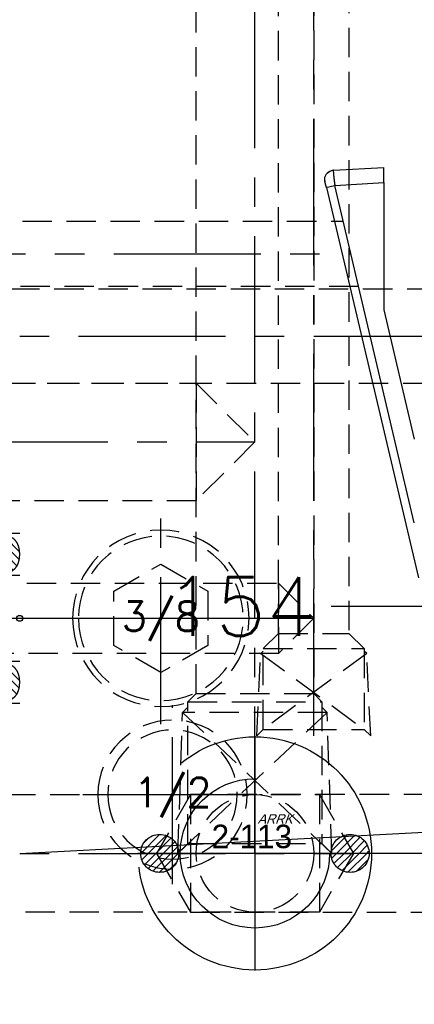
# Model space of a CAD drawing. Extents: x 2651 to 7771, y -1163 to 1075.
# Tile 111 of 256: x 4052 to 4085, y 200 to 284. Entities that reach past the tile are written whole.
import ezdxf
from ezdxf.enums import TextEntityAlignment as Align

# ---------------------------------------------------------------- set-up
doc = ezdxf.new("R2010")
doc.units = 0
doc.header["$LTSCALE"] = 10
for name, pattern in [('CENTER', [2, 1.25, -0.25, 0.25, -0.25]), ('CNSCEN', [17, 15, -1, 0, -1]), ('CNSHID', [4, 3, -1]), ('HIDDEN', [0.375, 0.25, -0.125])]:
    doc.linetypes.add(name, pattern=pattern)
doc.layers.get('0').update_dxf_attribs({"linetype": 'CONTINUOUS'})
doc.layers.get('Defpoints').update_dxf_attribs({"linetype": 'CONTINUOUS'})
for name, color, linetype in [('1', 7, 'CONTINUOUS'), ('9', 3, 'CONTINUOUS'), ('CEN', 1, 'CENTER'), ('COOL', 150, 'HIDDEN'), ('DIM', 3, 'CONTINUOUS'), ('HIDDEN', 6, 'HIDDEN'), ('PIN', 3, 'CONTINUOUS'), ('TEXT', 4, 'CONTINUOUS'), ('WL1-CL', 1, 'CNSCEN'), ('WL1-HL', 4, 'CNSHID'), ('WOR1-CL', 1, 'CNSCEN'), ('WOR1-DL', 7, 'CONTINUOUS')]:
    doc.layers.add(name, color=color, linetype=linetype)
doc.styles.add('china', font='txt')
doc.styles.get("Standard").update_dxf_attribs({"font": 'romans.shx'})
doc.dimstyles.new('MM& INCH5', dxfattribs={"dimtxt": 5, "dimasz": 2.5, "dimexe": 1, "dimexo": 0.5, "dimtad": 0, "dimrnd": 1.38778e-17, "dimzin": 9, "dimdsep": 46, "dimtxsty": 'Standard', "dimblk": 'CLOSED', "dimcen": 0, "dimclrd": 3, "dimclre": 3, "dimclrt": 3, "dimazin": 2, "dimtfac": 0.75, "dimtofl": 0, "dimtmove": 0, "dimatfit": 3, "dimfxl": 0, "dimtolj": 1, "dimarcsym": 0})
doc.dimstyles.new('T5', dxfattribs={"dimtxt": 5, "dimasz": 4, "dimexe": 1.5, "dimexo": 1, "dimgap": 1.5, "dimtad": 0, "dimrnd": 1.38778e-17, "dimzin": 9, "dimdsep": 46, "dimtxsty": 'Standard', "dimblk": 'CLOSED', "dimcen": 0, "dimclrd": 3, "dimclre": 3, "dimclrt": 3, "dimazin": 2, "dimtfac": 0.75, "dimtofl": 0, "dimtmove": 0, "dimatfit": 3, "dimfxl": 0, "dimtolj": 1, "dimarcsym": 0})

# ---------------------------------------------------------------- blocks, each defined once
blk = doc.blocks.new('DSD')
at = {"layer": '1', "color": 7, "linetype": 'Continuous'}
for p, q in [((452.294, 502.111), (456.588, 502.348)), ((456.588, 501.055), (456.588, 490.224)), ((451.7, 500.646), (459.524, 467.445)), ((456.588, 490.224), (459.179, 479.237))]:
    blk.add_line(p, q, dxfattribs=at)
at = {"layer": '1', "color": 252, "linetype": 'Continuous'}
for p, q in [((452.416, 500.825), (456.588, 501.055)), ((459.179, 472.127), (452.416, 500.825))]:
    blk.add_line(p, q, dxfattribs=at)
at = {"layer": '1', "color": 7, "linetype": 'Continuous', "extrusion": (0, 0, -1)}
for start_param, end_param in [(0.961602, 1.749609), (0, 0.247133)]:
    blk.add_ellipse((452.337, 501.335), major_axis=(-0.757, -0.178), ratio=0.998585, start_param=start_param, end_param=end_param, dxfattribs=at)
at = {"layer": '1', "color": 252, "linetype": 'Continuous', "extrusion": (0, 0, -1)}
blk.add_ellipse((452.457, 500.825), major_axis=(-0.757, -0.178), ratio=0.012019, start_param=0, end_param=1.519834, dxfattribs=at)
at = {"layer": '1', "color": 7, "linetype": 'Continuous'}
for points, knots in [([(451.659, 500.82), (451.636, 500.905), (451.594, 501.099), (451.549, 501.366), (451.592, 501.589), (451.677, 501.755), (451.772, 501.872), (451.853, 501.95), (451.904, 501.978), (451.911, 501.982)], [0, 0, 0, 0, 0.198659, 0.463728, 0.666767, 0.769928, 0.875556, 0.983969, 1, 1, 1, 1]), ([(451.987, 502.029), (451.999, 502.035), (452.055, 502.062), (452.156, 502.096), (452.249, 502.109), (452.294, 502.111)], [0, 0, 0, 0, 0.128118, 0.58468, 1, 1, 1, 1])]:
    blk.add_open_spline(points, degree=3, knots=knots, dxfattribs=at)
at = {"layer": '1', "color": 252, "linetype": 'Continuous'}
blk.add_rational_spline([(452.294, 502.111), (452.289, 502.111), (452.288, 502.084), (452.292, 501.971), (452.299, 501.877), (452.322, 501.638), (452.337, 501.492), (452.373, 501.172), (452.394, 500.999), (452.416, 500.825)], [0.999999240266, 0.999999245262, 0.999999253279, 0.999999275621, 0.999999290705, 0.999999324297, 0.999999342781, 0.999999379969, 0.999999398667, 0.999999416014], degree=3, knots=[0, 0, 0, 0, 0.224923, 0.224923, 0.483282, 0.483282, 0.741641, 0.741641, 1, 1, 1, 1], dxfattribs=at)
blk.add_open_spline([(452.296, 502.11), (452.295, 502.111), (452.294, 502.111), (452.294, 502.111)], degree=3, dxfattribs=at)
at = {"layer": '1', "color": 7, "linetype": 'Continuous'}
for points, weights in [([(456.588, 501.055), (456.588, 501.813), (456.588, 502.353), (456.588, 502.346)], [1, 0.805416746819, 0.805416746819, 1]), ([(451.7, 500.646), (451.627, 500.958), (451.576, 501.173), (451.58, 501.156)], [1, 0.792915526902, 0.792915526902, 1])]:
    blk.add_rational_spline(points, weights, degree=3, dxfattribs=at)
blk = doc.blocks.new('*U14', base_point=(1504.618, 1808.955))
for p, q in [((1504.618, 1813.574), (1500.618, 1811.265)), ((1508.618, 1811.264), (1504.618, 1813.574)), ((1500.618, 1811.265), (1500.618, 1806.646)), ((1508.618, 1806.645), (1508.618, 1811.264)), ((1500.618, 1806.646), (1504.618, 1804.336)), ((1504.618, 1804.336), (1508.618, 1806.645))]:
    blk.add_line(p, q)
for radius in [7.5, 7]:
    blk.add_circle((1504.618, 1808.955), radius)
at = {"layer": 'CEN'}
for p, q in [((1504.618, 1817.955), (1504.618, 1799.955)), ((1495.618, 1808.955), (1513.618, 1808.955))]:
    blk.add_line(p, q, dxfattribs=at)
blk = doc.blocks.new('*X15')
at = {"color": 0}
for p, q in [((823.253, 392.625), (825.033, 394.405)), ((823.604, 393.683), (823.975, 394.055)), ((823.955, 392.62), (825.637, 394.302)), ((824.662, 392.62), (826.098, 394.056)), ((825.37, 392.62), (826.455, 393.706)), ((841.124, 392.818), (842.7, 394.394)), ((841.633, 392.62), (843.358, 394.345)), ((842.34, 392.62), (843.85, 394.13)), ((843.047, 392.62), (844.233, 393.806)), ((826.077, 392.62), (826.708, 393.251)), ((843.754, 392.62), (844.514, 393.379)), ((844.461, 392.62), (844.671, 392.829)), ((823.356, 392.021), (823.955, 392.62)), ((823.602, 391.56), (824.662, 392.62)), ((823.953, 391.203), (825.37, 392.62)), ((824.407, 390.951), (826.077, 392.62)), ((824.999, 390.836), (826.784, 392.62)), ((826.784, 392.62), (826.823, 392.659)), ((841.173, 392.16), (841.633, 392.62)), ((841.388, 391.668), (842.34, 392.62)), ((841.713, 391.286), (843.047, 392.62)), ((842.139, 391.005), (843.754, 392.62)), ((842.689, 390.848), (844.461, 392.62)), ((843.482, 390.933), (844.585, 392.037)), ((825.966, 391.096), (826.563, 391.692))]:
    blk.add_line(p, q, dxfattribs=at)
blk = doc.blocks.new('113')
at = {"layer": 'WL1-HL'}
for centre, radius in [((90.979, 1693.88), 9.92), ((90.979, 1693.88), 6.35), ((82.884, 1693.88), 1.618), ((99.073, 1693.88), 1.618)]:
    blk.add_circle(centre, radius, dxfattribs=at)
at = {"layer": 'WOR1-CL'}
for p, q in [((90.979, 1703.847), (90.979, 1683.914)), ((100.945, 1693.88), (81.012, 1693.88))]:
    blk.add_line(p, q, dxfattribs=at)
at = {"layer": 'WL1-HL', "xscale": 0.9064739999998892, "yscale": 0.9064739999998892, "zscale": 0.9064739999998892}
blk.add_blockref('*X15', (-664.992, 1337.98), dxfattribs=at)
at = {"layer": '9', "style": 'china'}
blk.add_text('2-113', height=2, dxfattribs=at).set_placement((87.3, 1694.324))
at = {"layer": 'WOR1-DL', "style": 'china', "oblique": 20}
blk.add_text('ARRK', height=0.8, dxfattribs=at).set_placement((91.201, 1696.416))
blk = doc.blocks.new('*U22', base_point=(1899.08, 1167.823))
for radius in [6.35, 5.5]:
    blk.add_circle((1899.08, 1167.823), radius)
at = {"layer": 'CEN'}
for p, q in [((1899.08, 1175.443), (1899.08, 1160.203)), ((1891.46, 1167.823), (1906.7, 1167.823))]:
    blk.add_line(p, q, dxfattribs=at)
blk = doc.blocks.new('*D143')
at = {"layer": 'Defpoints', "color": 0}
for p in [(4171.684, 387.642), (3870.047, 255.642), (3896.684, 255.642)]:
    blk.add_point(p, dxfattribs=at)
at = {"layer": 'DIM', "color": 3, "lineweight": -2}
blk.add_line((3896.184, 255.642), (3870.047, 255.642), dxfattribs=at)
at = {"layer": 'DIM', "color": 3, "insert": (3847.041, 255.642), "char_height": 5, "attachment_point": 5}
blk.add_mtext('\\A1;132 [5.197]', dxfattribs=at)
blk = doc.blocks.new('_Closed')
at = {"color": 0, "linetype": 'ByBlock', "lineweight": -2}
for p, q in [((-1, 0.167), (0, 0)), ((-1, 0.167), (-1, -0.167)), ((0, 0), (-1, -0.167)), ((0, 0), (-1, 0))]:
    blk.add_line(p, q, dxfattribs=at)
blk = doc.blocks.new('*D144')
at = {"layer": 'Defpoints', "color": 0}
for p in [(4171.684, 387.642), (3870.047, 263.642), (3962.156, 262.642)]:
    blk.add_point(p, dxfattribs=at)
at = {"layer": 'DIM', "color": 3, "lineweight": -2}
for p, q in [((3875.047, 263.642), (3870.047, 263.642)), ((3880.047, 262.642), (3875.047, 263.642)), ((3961.656, 262.642), (3880.047, 262.642))]:
    blk.add_line(p, q, dxfattribs=at)
at = {"layer": 'DIM', "color": 3, "insert": (3847.041, 263.642), "char_height": 5, "attachment_point": 5}
blk.add_mtext('\\A1;125 [4.921]', dxfattribs=at)
blk = doc.blocks.new('*D145')
at = {"layer": 'Defpoints', "color": 0}
for p in [(4171.684, 387.642), (3870.047, 212.642), (3896.684, 212.642)]:
    blk.add_point(p, dxfattribs=at)
at = {"layer": 'DIM', "color": 3, "lineweight": -2}
blk.add_line((3896.184, 212.642), (3870.047, 212.642), dxfattribs=at)
at = {"layer": 'DIM', "color": 3, "insert": (3849.422, 212.642), "char_height": 5, "attachment_point": 5}
blk.add_mtext('\\A1;175 [6.89]', dxfattribs=at)
blk = doc.blocks.new('*D146')
at = {"layer": 'Defpoints', "color": 0}
for p in [(4171.684, 387.642), (3870.047, 182.642), (3896.684, 182.642)]:
    blk.add_point(p, dxfattribs=at)
at = {"layer": 'DIM', "color": 3, "lineweight": -2}
blk.add_line((3896.184, 182.642), (3870.047, 182.642), dxfattribs=at)
at = {"layer": 'DIM', "color": 3, "insert": (3846.684, 182.642), "char_height": 5, "attachment_point": 5}
blk.add_mtext('\\A1;205 [8.071]', dxfattribs=at)
blk = doc.blocks.new('*D147')
at = {"layer": 'Defpoints', "color": 0}
for p in [(4171.684, 387.642), (3870.047, 162.642), (3896.684, 162.642)]:
    blk.add_point(p, dxfattribs=at)
at = {"layer": 'DIM', "color": 3, "lineweight": -2}
blk.add_line((3896.184, 162.642), (3870.047, 162.642), dxfattribs=at)
at = {"layer": 'DIM', "color": 3, "insert": (3846.684, 162.642), "char_height": 5, "attachment_point": 5}
blk.add_mtext('\\A1;225 [8.858]', dxfattribs=at)
blk = doc.blocks.new('*D148')
at = {"layer": 'Defpoints', "color": 0}
for p in [(4171.684, 387.642), (3870.047, 119.642), (3896.684, 119.642)]:
    blk.add_point(p, dxfattribs=at)
at = {"layer": 'DIM', "color": 3, "lineweight": -2}
blk.add_line((3896.184, 119.642), (3870.047, 119.642), dxfattribs=at)
at = {"layer": 'DIM', "color": 3, "insert": (3844.303, 119.642), "char_height": 5, "attachment_point": 5}
blk.add_mtext('\\A1;268 [10.551]', dxfattribs=at)
blk = doc.blocks.new('*D149')
at = {"layer": 'Defpoints', "color": 0}
for p in [(4171.684, 387.642), (3870.047, 12.642), (3896.684, 12.642)]:
    blk.add_point(p, dxfattribs=at)
at = {"layer": 'DIM', "color": 3, "lineweight": -2}
blk.add_line((3896.184, 12.642), (3870.047, 12.642), dxfattribs=at)
at = {"layer": 'DIM', "color": 3, "insert": (3844.303, 12.642), "char_height": 5, "attachment_point": 5}
blk.add_mtext('\\A1;375 [14.764]', dxfattribs=at)
blk = doc.blocks.new('*D150')
at = {"layer": 'Defpoints', "color": 0}
for p in [(4171.684, 387.642), (3870.047, 55.642), (3896.684, 55.642)]:
    blk.add_point(p, dxfattribs=at)
at = {"layer": 'DIM', "color": 3, "lineweight": -2}
blk.add_line((3896.184, 55.642), (3870.047, 55.642), dxfattribs=at)
at = {"layer": 'DIM', "color": 3, "insert": (3844.303, 55.642), "char_height": 5, "attachment_point": 5}
blk.add_mtext('\\A1;332 [13.071]', dxfattribs=at)
blk = doc.blocks.new('*D151')
at = {"layer": 'Defpoints', "color": 0}
for p in [(4171.684, 387.642), (3870.047, -22.358), (3962.156, -22.358)]:
    blk.add_point(p, dxfattribs=at)
at = {"layer": 'DIM', "color": 3, "lineweight": -2}
blk.add_line((3961.656, -22.358), (3870.047, -22.358), dxfattribs=at)
at = {"layer": 'DIM', "color": 3, "insert": (3844.303, -22.358), "char_height": 5, "attachment_point": 5}
blk.add_mtext('\\A1;410 [16.142]', dxfattribs=at)
blk = doc.blocks.new('*D152')
at = {"layer": 'Defpoints', "color": 0}
for p in [(4171.684, 387.642), (3870.047, -84.358), (3941.504, -84.358)]:
    blk.add_point(p, dxfattribs=at)
at = {"layer": 'DIM', "color": 3, "lineweight": -2}
blk.add_line((3941.004, -84.358), (3870.047, -84.358), dxfattribs=at)
at = {"layer": 'DIM', "color": 3, "insert": (3844.303, -84.358), "char_height": 5, "attachment_point": 5}
blk.add_mtext('\\A1;472 [18.583]', dxfattribs=at)
blk = doc.blocks.new('*D153')
at = {"layer": 'Defpoints', "color": 0}
for p in [(4171.684, 387.642), (3870.047, -57.358), (4069.264, -57.358)]:
    blk.add_point(p, dxfattribs=at)
at = {"layer": 'DIM', "color": 3, "lineweight": -2}
blk.add_line((4068.764, -57.358), (3870.047, -57.358), dxfattribs=at)
at = {"layer": 'DIM', "color": 3, "insert": (3846.684, -57.358), "char_height": 5, "attachment_point": 5}
blk.add_mtext('\\A1;445 [17.52]', dxfattribs=at)
blk = doc.blocks.new('*D154')
at = {"layer": 'Defpoints', "color": 0}
for p in [(4171.684, 387.642), (3870.047, -104.358), (4071.444, -104.358)]:
    blk.add_point(p, dxfattribs=at)
at = {"layer": 'DIM', "color": 3, "lineweight": -2}
blk.add_line((4070.944, -104.358), (3870.047, -104.358), dxfattribs=at)
at = {"layer": 'DIM', "color": 3, "insert": (3846.684, -104.358), "char_height": 5, "attachment_point": 5}
blk.add_mtext('\\A1;492 [19.37]', dxfattribs=at)
blk = doc.blocks.new('*D155')
at = {"layer": 'Defpoints', "color": 0}
for p in [(4171.684, 387.642), (3870.047, -124.358), (4057.484, -124.358)]:
    blk.add_point(p, dxfattribs=at)
at = {"layer": 'DIM', "color": 3, "lineweight": -2}
blk.add_line((4056.984, -124.358), (3870.047, -124.358), dxfattribs=at)
at = {"layer": 'DIM', "color": 3, "insert": (3844.303, -124.358), "char_height": 5, "attachment_point": 5}
blk.add_mtext('\\A1;512 [20.157]', dxfattribs=at)
blk = doc.blocks.new('*D191')
at = {"layer": 'Defpoints', "color": 0}
for p in [(4171.684, 387.642), (3870.047, 190.642), (4098.024, 184.442)]:
    blk.add_point(p, dxfattribs=at)
at = {"layer": 'DIM', "color": 3, "lineweight": -2}
for p, q in [((3875.047, 190.642), (3870.047, 190.642)), ((3880.047, 184.442), (3875.047, 190.642)), ((4097.524, 184.442), (3880.047, 184.442))]:
    blk.add_line(p, q, dxfattribs=at)
at = {"layer": 'DIM', "color": 3, "insert": (3851.446, 190.642), "char_height": 5, "attachment_point": 5}
blk.add_mtext('\\A1;203.2 [8]', dxfattribs=at)
blk = doc.blocks.new('*D192')
at = {"layer": 'Defpoints', "color": 0}
for p in [(4171.684, 387.642), (3870.047, 32.042), (4076.434, 32.042)]:
    blk.add_point(p, dxfattribs=at)
at = {"layer": 'DIM', "color": 3, "lineweight": -2}
blk.add_line((4075.934, 32.042), (3870.047, 32.042), dxfattribs=at)
at = {"layer": 'DIM', "color": 3, "insert": (3849.065, 32.042), "char_height": 5, "attachment_point": 5}
blk.add_mtext('\\A1;355.6 [14]', dxfattribs=at)
blk = doc.blocks.new('*D194')
at = {"layer": 'Defpoints', "color": 0}
for p in [(4171.684, 387.642), (3974.684, -117.538), (3974.684, -149.953)]:
    blk.add_point(p, dxfattribs=at)
at = {"layer": 'DIM', "color": 3, "lineweight": -2}
blk.add_line((3974.684, -118.038), (3974.684, -149.953), dxfattribs=at)
at = {"layer": 'DIM', "color": 3, "insert": (3974.684, -172.959), "char_height": 5, "attachment_point": 5, "rotation": 90}
blk.add_mtext('\\A1;197 [7.756]', dxfattribs=at)
blk = doc.blocks.new('*D195')
at = {"layer": 'Defpoints', "color": 0}
for p in [(4171.684, 387.642), (4046.684, -137.358), (4046.684, -149.953)]:
    blk.add_point(p, dxfattribs=at)
at = {"layer": 'DIM', "color": 3, "lineweight": -2}
blk.add_line((4046.684, -137.858), (4046.684, -149.953), dxfattribs=at)
at = {"layer": 'DIM', "color": 3, "insert": (4046.684, -172.959), "char_height": 5, "attachment_point": 5, "rotation": 90}
blk.add_mtext('\\A1;125 [4.921]', dxfattribs=at)
blk = doc.blocks.new('*D196')
at = {"layer": 'Defpoints', "color": 0}
for p in [(4171.684, 387.642), (4064.684, -131.558), (4064.684, -149.953)]:
    blk.add_point(p, dxfattribs=at)
at = {"layer": 'DIM', "color": 3, "lineweight": -2}
blk.add_line((4064.684, -132.058), (4064.684, -149.953), dxfattribs=at)
at = {"layer": 'DIM', "color": 3, "insert": (4064.684, -172.959), "char_height": 5, "attachment_point": 5, "rotation": 90}
blk.add_mtext('\\A1;107 [4.213]', dxfattribs=at)
blk = doc.blocks.new('*D197')
at = {"layer": 'Defpoints', "color": 0}
for p in [(4171.684, 387.642), (4086.684, -119.598), (4086.684, -149.953)]:
    blk.add_point(p, dxfattribs=at)
at = {"layer": 'DIM', "color": 3, "lineweight": -2}
blk.add_line((4086.684, -120.098), (4086.684, -149.953), dxfattribs=at)
at = {"layer": 'DIM', "color": 3, "insert": (4086.684, -170.935), "char_height": 5, "attachment_point": 5, "rotation": 90}
blk.add_mtext('\\A1;85 [3.346]', dxfattribs=at)
blk = doc.blocks.new('1')
at = {"layer": 'COOL', "color": 1, "linetype": 'CENTER'}
for p, q in [((-100, 225), (-100, 350.388)), ((-225, 260), (-100, 260))]:
    blk.add_line(p, q, dxfattribs=at)
at = {"layer": 'COOL', "color": 2}
blk.add_line((-105, 265), (-105, 255), dxfattribs=at)
for points in [[(-105, 238.594), (-105, 347.501), (-100, 350.388), (-95, 347.501), (-95, 238.594)], [(-211.406, 265), (-105, 265), (-100, 260), (-105, 255), (-211.406, 255)], [(-105.7, 237.894), (-105, 238.594), (-95, 238.594), (-94.3, 237.894)], [(-105.7, 225.85), (-105.7, 237.894), (-94.3, 237.894), (-94.3, 225.85)], [(-106.55, 225), (-106.147, 237), (-105.7, 237.447)], [(-93.45, 225), (-93.853, 237), (-94.3, 237.447)], [(-106.55, 225), (-93.853, 237), (-106.147, 237), (-93.45, 225)], [(-106.55, 225), (-105.7, 225.85), (-94.3, 225.85), (-93.45, 225)]]:
    blk.add_lwpolyline(points, dxfattribs=at)
blk = doc.blocks.new('*X249')
at = {"color": 0}
for p, q in [((936.786, 376.758), (938.042, 378.013)), ((937.134, 376.399), (938.697, 377.961)), ((937.629, 376.187), (939.204, 377.761)), ((938.269, 376.119), (939.567, 377.417)), ((939.284, 376.427), (939.545, 376.688))]:
    blk.add_line(p, q, dxfattribs=at)
blk = doc.blocks.new('*X248')
at = {"color": 0}
for p, q in [((922.691, 376.805), (923.894, 378.007)), ((923.021, 376.428), (924.568, 377.974)), ((923.502, 376.202), (925.088, 377.788)), ((924.126, 376.118), (925.467, 377.459)), ((925.034, 376.319), (925.563, 376.848))]:
    blk.add_line(p, q, dxfattribs=at)
blk = doc.blocks.new('O_RING_109_S')
at = {"layer": 'WL1-CL'}
for p, q in [((7.809, -3.269), (10.733, -5.978)), ((10.733, -5.978), (12.733, -5.978)), ((12.733, -5.978), (19.049, -5.978))]:
    blk.add_line(p, q, dxfattribs=at)
blk.add_solid([(8.037, -3.026), (7.581, -3.512), (6.351, -1.9)], dxfattribs=at)
at = {"layer": 'WL1-HL'}
for p, q in [((-7.23, -1.9), (-7.23, 0)), ((-3.66, -1.9), (-3.66, 0)), ((3.66, -1.9), (3.66, 0)), ((7.23, -1.9), (7.23, 0)), ((-7.23, -1.9), (-3.66, -1.9)), ((7.23, -1.9), (3.66, -1.9))]:
    blk.add_line(p, q, dxfattribs=at)
for points in [[(-5.445, 0, 0.064849), (-6.038, -0.077, 0.077678), (-6.495, -0.278, 0.107175), (-6.83, -0.611, 0.144647), (-6.93, -0.95, 0.144647), (-6.83, -1.289, 0.107175), (-6.495, -1.622, 0.077678), (-6.038, -1.823, 0.064849), (-5.445, -1.9, 0.064849), (-4.852, -1.823, 0.077678), (-4.395, -1.622, 0.107175), (-4.06, -1.289, 0.144647), (-3.96, -0.95, 0.144647), (-4.06, -0.611, 0.107175), (-4.395, -0.278, 0.077678), (-4.852, -0.077, 0.064849)], [(5.445, 0, -0.064849), (6.038, -0.077, -0.077678), (6.495, -0.278, -0.107175), (6.83, -0.611, -0.144647), (6.93, -0.95, -0.144647), (6.83, -1.289, -0.107175), (6.495, -1.622, -0.077678), (6.038, -1.823, -0.064849), (5.445, -1.9, -0.064849), (4.852, -1.823, -0.077678), (4.395, -1.622, -0.107175), (4.06, -1.289, -0.144647), (3.96, -0.95, -0.144647), (4.06, -0.611, -0.107175), (4.395, -0.278, -0.077678), (4.852, -0.077, -0.064849)]]:
    blk.add_lwpolyline(points, format="xyb", close=True, dxfattribs=at)
at = {"layer": 'WL1-HL', "extrusion": (0, 0, -1), "xscale": -1, "zscale": -1}
for name, p in [('*X248', (929.563, -378.018)), ('*X249', (932.743, -378.018))]:
    blk.add_blockref(name, p, dxfattribs=at)
at = {"layer": 'WL1-CL', "style": 'china'}
blk.add_text('2-109', height=2, dxfattribs=at).set_placement((10.901, -5.294))
blk = doc.blocks.new('A$C738058FC')
at = {"layer": '9'}
blk.add_circle((0, 0), 0.25, dxfattribs=at)
blk.add_blockref('O_RING_109_S', (0, 0), dxfattribs=at)
blk = doc.blocks.new('2')
at = {"layer": 'COOL', "color": 1, "linetype": 'CENTER'}
for p, q in [((-95, 235), (-95, 360.715)), ((-225, 245), (-95, 245))]:
    blk.add_line(p, q, dxfattribs=at)
at = {"layer": 'COOL', "color": 2}
for p, q in [((-98, 248), (-98, 242)), ((-99.509, 242), (-90.7, 235.55)), ((-90.491, 242), (-99.3, 235.55))]:
    blk.add_line(p, q, dxfattribs=at)
for points in [[(-98, 243.718), (-98, 358.983), (-95, 360.715), (-92, 358.983), (-92, 243.718)], [(-209.406, 248), (-98, 248), (-95, 245), (-98, 242), (-209.406, 242)], [(-99.3, 242.418), (-98, 243.718), (-92, 243.718), (-90.7, 242.418)], [(-99.85, 235), (-99.509, 242), (-99.3, 242.209)], [(-99.3, 235.55), (-99.3, 242.418), (-90.7, 242.418), (-90.7, 235.55)], [(-90.15, 235), (-90.491, 242), (-90.7, 242.209)], [(-99.85, 235), (-99.3, 235.55), (-90.7, 235.55), (-90.15, 235)]]:
    blk.add_lwpolyline(points, dxfattribs=at)
at = {"layer": 'COOL', "rotation": 270}
blk.add_blockref('A$C738058FC', (-120, 245), dxfattribs=at)
blk = doc.blocks.new('*D279')
at = {"layer": 'Defpoints', "color": 0}
for p in [(4171.684, 387.642), (3870.047, -67.358), (3896.684, -67.358)]:
    blk.add_point(p, dxfattribs=at)
at = {"layer": 'DIM', "color": 3, "lineweight": -2}
blk.add_line((3896.184, -67.358), (3870.047, -67.358), dxfattribs=at)
at = {"layer": 'DIM', "color": 3, "insert": (3844.303, -67.358), "char_height": 5, "attachment_point": 5}
blk.add_mtext('\\A1;455 [17.913]', dxfattribs=at)
blk = doc.blocks.new('A$C257357D5')
at = {"layer": 'COOL', "color": 1, "linetype": 'CENTER'}
blk.add_line((-275, -31), (-58.88, -31), dxfattribs=at)
blk.add_line((-275, -31), (-58.88, -31), dxfattribs=at)
at = {"layer": 'COOL'}
blk.add_lwpolyline([(-237.406, -35), (-58.309, -35), (-56, -31), (-58.309, -27), (-237.406, -27)], dxfattribs=at)
blk = doc.blocks.new('*D3339')
at = {"layer": 'Defpoints', "color": 0}
for p in [(4171.684, 387.642), (4078.178, 233.642), (4094.874, 233.642)]:
    blk.add_point(p, dxfattribs=at)
at = {"layer": 'PIN', "color": 3, "lineweight": -2}
blk.add_line((4093.874, 233.642), (4078.178, 233.642), dxfattribs=at)
at = {"layer": 'PIN', "color": 3, "insert": (4070.488, 233.642), "char_height": 5, "attachment_point": 5}
blk.add_mtext('\\A1;154', dxfattribs=at)

msp = doc.modelspace()

# ---------------------------------------------------------------- linework, layer by layer
msp.add_line((4051.684, 212.642), (4116.999, 216.065))
at = {"layer": 'CEN'}
msp.add_line((3959.684, 263.642), (4079.821, 263.642), dxfattribs=at)
at = {"layer": 'COOL'}
for p, q in [((4066.2, 217.642), (4066.2, 207.642)), ((4077.168, 217.642), (4077.168, 207.642))]:
    msp.add_line(p, q, dxfattribs=at)
at = {"layer": 'COOL', "color": 1, "linetype": 'CENTER'}
for p, q in [((3896.684, 212.642), (4080.055, 212.642)), ((4291.684, 212.642), (4063.313, 212.642))]:
    msp.add_line(p, q, dxfattribs=at)
at = {"layer": 'COOL'}
for points in [[(3934.278, 217.642), (4077.168, 217.642), (4080.055, 212.642), (4077.168, 207.642), (3934.278, 207.642)], [(4278.09, 217.642), (4066.2, 217.642), (4063.313, 212.642), (4066.2, 207.642), (4278.09, 207.642)]]:
    msp.add_lwpolyline(points, dxfattribs=at)
msp.add_circle((4071.684, 212.642), 5, dxfattribs=at)
at = {"layer": 'HIDDEN'}
for p, q in [((3984.409, 266.422), (4079.186, 266.422)), ((4080.496, 260.862), (3984.409, 260.862))]:
    msp.add_line(p, q, dxfattribs=at)

# ---------------------------------------------------------------- block references
at = {"layer": 'COOL'}
for name, p in [('2', (4171.684, -12.358)), ('1', (4171.684, -12.358)), ('113', (3980.705, -1481.238))]:
    msp.add_blockref(name, p, dxfattribs=at)
at = {"layer": 'DIM'}
for name, p in [('DSD', (3626.059, -231.352)), ('A$C257357D5', (4171.684, 287.642))]:
    msp.add_blockref(name, p, dxfattribs=at)
at = {"layer": 'HIDDEN', "xscale": -1, "rotation": 180}
for name, p in [('*U14', (4063.684, 232.642)), ('*U22', (4064.684, 217.642))]:
    msp.add_blockref(name, p, dxfattribs=at)

# ---------------------------------------------------------------- texts
at = {"layer": 'TEXT'}
for s, p in [('3/8', (4063.684, 232.642)), ('1/2', (4064.684, 217.642))]:
    msp.add_text(s, height=2.5, dxfattribs=at).set_placement(p, align=Align.MIDDLE)

# ---------------------------------------------------------------- dimensions: what is measured, and where the dimension line sits
at = {"layer": 'DIM'}
for feature_location, offset, dtype, picture, middle in [((3962.156, -22.358), (-92.109, 0), 0, '*D151', (3844.303, -22.358)), ((3941.504, -84.358), (-71.457, 0), 0, '*D152', (3844.303, -84.358)), ((3896.684, -67.358), (-26.637, 0), 0, '*D279', (3844.303, -67.358)), ((4057.484, -124.358), (-187.437, 0), 0, '*D155', (3844.303, -124.358)), ((3896.684, 12.642), (-26.637, 0), 0, '*D149', (3844.303, 12.642)), ((3896.684, 55.642), (-26.637, 0), 0, '*D150', (3844.303, 55.642)), ((3896.684, 119.642), (-26.637, 0), 0, '*D148', (3844.303, 119.642)), ((4069.264, -57.358), (-199.217, 0), 0, '*D153', (3846.684, -57.358)), ((4071.444, -104.358), (-201.397, 0), 0, '*D154', (3846.684, -104.358)), ((3896.684, 182.642), (-26.637, 0), 0, '*D146', (3846.684, 182.642)), ((3896.684, 162.642), (-26.637, 0), 0, '*D147', (3846.684, 162.642)), ((3896.684, 255.642), (-26.637, 0), 0, '*D143', (3847.041, 255.642)), ((3962.156, 262.642), (-92.109, 1), 0, '*D144', (3847.041, 263.642)), ((4076.434, 32.042), (-206.387, 0), 0, '*D192', (3849.065, 32.042)), ((3896.684, 212.642), (-26.637, 0), 0, '*D145', (3849.422, 212.642)), ((4098.024, 184.442), (-227.977, 6.2), 0, '*D191', (3851.446, 190.642)), ((3974.684, -117.538), (0, -32.415), 1, '*D194', (3974.684, -172.959)), ((4046.684, -137.358), (0, -12.595), 1, '*D195', (4046.684, -172.959)), ((4064.684, -131.558), (0, -18.395), 1, '*D196', (4064.684, -172.959)), ((4086.684, -119.598), (0, -30.355), 1, '*D197', (4086.684, -170.935))]:
    dim = msp.add_ordinate_dim(feature_location=feature_location, offset=offset, dtype=dtype, origin=(4171.684, 387.642), dimstyle='MM& INCH5', dxfattribs=at)
    dim.commit()
    dim.dimension.update_dxf_attribs({"geometry": picture, "text_midpoint": middle})
at = {"layer": 'PIN'}
dim = msp.add_ordinate_dim(feature_location=(4094.874, 233.642), offset=(-16.696, 0), dtype=0, origin=(4171.684, 387.642), dimstyle='T5', dxfattribs=at)
dim.commit()
dim.dimension.update_dxf_attribs({"geometry": '*D3339', "text_midpoint": (4070.488, 233.642)})

doc.saveas('drawing.dxf')
